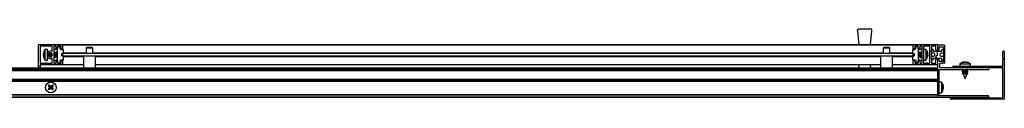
# Model space of a CAD drawing. Header units: millimetres. Extents: x 3738.2 to 3739.6, y 3097.88 to 3097.93.
# Tile 2 of 2: x 3738.865 to 3739.5988, y 3097.8765 to 3097.9291. Entities that reach past the tile are written whole.
import ezdxf

# ---------------------------------------------------------------- set-up
doc = ezdxf.new("R2010")
doc.units = ezdxf.units.MM
doc.layers.add('SANINDUSA', color=3, linetype='Continuous')

msp = doc.modelspace()

# ---------------------------------------------------------------- linework, layer by layer
at = {"layer": 'SANINDUSA'}
for p, q in [((3739.49099, 3097.92912), (3739.49868, 3097.92912)), ((3739.4895, 3097.92747), (3739.48949, 3097.92762)), ((3739.4895, 3097.92747), (3739.49053, 3097.91722)), ((3739.49914, 3097.91722), (3739.50017, 3097.92747)), ((3738.87903, 3097.90122), (3738.87903, 3097.91692)), ((3738.87933, 3097.91722), (3738.89673, 3097.91722)), ((3738.88023, 3097.91592), (3738.88023, 3097.90352)), ((3738.88923, 3097.91602), (3738.88033, 3097.91602)), ((3738.88572, 3097.91372), (3738.884, 3097.91372)), ((3738.884, 3097.90572), (3738.884, 3097.91372)), ((3738.88572, 3097.90572), (3738.88572, 3097.91372)), ((3738.88933, 3097.91258), (3738.88933, 3097.91592)), ((3738.89053, 3097.91592), (3738.89053, 3097.90352)), ((3738.89203, 3097.91602), (3738.89063, 3097.91602)), ((3738.89333, 3097.91372), (3738.89073, 3097.91372)), ((3738.89213, 3097.91432), (3738.89213, 3097.91592)), ((3738.89333, 3097.91592), (3738.89333, 3097.91432)), ((3738.89333, 3097.91572), (3738.89474, 3097.9157)), ((3738.89333, 3097.90422), (3738.89333, 3097.91522)), ((3738.89573, 3097.91602), (3738.89343, 3097.91602)), ((3738.89523, 3097.91421), (3738.89523, 3097.9152)), ((3738.89573, 3097.91371), (3738.89724, 3097.91369)), ((3738.89583, 3097.91432), (3738.89583, 3097.91592)), ((3738.89703, 3097.91722), (3739.53103, 3097.91722)), ((3738.89703, 3097.91722), (3738.89703, 3097.91692)), ((3739.53103, 3097.91692), (3738.89703, 3097.91692)), ((3738.89703, 3097.91692), (3738.89703, 3097.91432)), ((3738.89703, 3097.91369), (3738.89703, 3097.91432)), ((3738.89773, 3097.91123), (3738.89773, 3097.91319)), ((3738.91503, 3097.91512), (3738.91453, 3097.91462)), ((3738.91453, 3097.91462), (3738.91453, 3097.91072)), ((3738.91953, 3097.91462), (3738.91453, 3097.91462)), ((3738.91903, 3097.91512), (3738.91503, 3097.91512)), ((3738.91953, 3097.91462), (3738.91903, 3097.91512)), ((3738.91953, 3097.91072), (3738.91953, 3097.91462)), ((3739.50903, 3097.91512), (3739.50853, 3097.91462)), ((3739.50853, 3097.91462), (3739.50853, 3097.91072)), ((3739.51353, 3097.91462), (3739.50853, 3097.91462)), ((3739.51303, 3097.91512), (3739.50903, 3097.91512)), ((3739.51353, 3097.91462), (3739.51303, 3097.91512)), ((3739.51353, 3097.91072), (3739.51353, 3097.91462)), ((3739.53033, 3097.91319), (3739.53033, 3097.91123)), ((3739.53083, 3097.91369), (3739.53234, 3097.91371)), ((3739.53103, 3097.91692), (3739.53103, 3097.91722)), ((3739.53103, 3097.91432), (3739.53103, 3097.91692)), ((3739.53103, 3097.91369), (3739.53103, 3097.91432)), ((3739.53133, 3097.91722), (3739.54873, 3097.91722)), ((3739.53223, 3097.91592), (3739.53223, 3097.91432)), ((3739.53463, 3097.91602), (3739.53233, 3097.91602)), ((3739.53283, 3097.91421), (3739.53283, 3097.9152)), ((3739.53473, 3097.91572), (3739.53333, 3097.9157)), ((3739.53473, 3097.91432), (3739.53473, 3097.91592)), ((3739.53473, 3097.91522), (3739.53473, 3097.90422)), ((3739.53733, 3097.91372), (3739.53473, 3097.91372)), ((3739.53593, 3097.91592), (3739.53593, 3097.91432)), ((3739.53743, 3097.91602), (3739.53603, 3097.91602)), ((3739.53753, 3097.90352), (3739.53753, 3097.91592)), ((3739.53873, 3097.91592), (3739.53873, 3097.90352)), ((3739.54046, 3097.91372), (3739.53873, 3097.91372)), ((3739.54333, 3097.91602), (3739.53883, 3097.91602)), ((3739.54046, 3097.91372), (3739.54046, 3097.90572)), ((3739.5407, 3097.91334), (3739.54046, 3097.91366)), ((3739.54343, 3097.90352), (3739.54343, 3097.91592)), ((3739.54463, 3097.91592), (3739.54463, 3097.91027)), ((3739.54463, 3097.91122), (3739.54463, 3097.91332)), ((3739.54773, 3097.91602), (3739.54473, 3097.91602)), ((3739.54503, 3097.91372), (3739.54543, 3097.91372)), ((3739.54583, 3097.91332), (3739.54583, 3097.91262)), ((3739.54783, 3097.91332), (3739.54783, 3097.91592)), ((3739.54903, 3097.91692), (3739.54903, 3097.91632)), ((3739.54903, 3097.91632), (3739.54903, 3097.91282)), ((3739.55413, 3097.91682), (3739.54953, 3097.91682)), ((3739.55023, 3097.91562), (3739.55343, 3097.91562)), ((3739.55023, 3097.91282), (3739.55023, 3097.91562)), ((3739.55223, 3097.91262), (3739.55223, 3097.91332)), ((3739.55263, 3097.91372), (3739.55303, 3097.91372)), ((3739.55343, 3097.91562), (3739.55343, 3097.90462)), ((3739.55343, 3097.91332), (3739.55343, 3097.91122)), ((3739.55463, 3097.90392), (3739.55463, 3097.91632)), ((3738.883, 3097.91191), (3738.88267, 3097.91038)), ((3738.88267, 3097.91038), (3738.883, 3097.91072)), ((3738.88267, 3097.91011), (3738.88274, 3097.91045)), ((3738.883, 3097.91031), (3738.88267, 3097.91038)), ((3738.883, 3097.90966), (3738.88267, 3097.91011)), ((3738.88267, 3097.91011), (3738.883, 3097.91007)), ((3738.883, 3097.90978), (3738.88267, 3097.90933)), ((3738.88267, 3097.90933), (3738.883, 3097.90777)), ((3738.883, 3097.90757), (3738.88267, 3097.90915)), ((3738.883, 3097.90753), (3738.88267, 3097.90906)), ((3738.883, 3097.91187), (3738.88279, 3097.91084)), ((3738.88279, 3097.90863), (3738.883, 3097.90761)), ((3738.883, 3097.91072), (3738.883, 3097.90978)), ((3738.883, 3097.90978), (3738.883, 3097.90966)), ((3738.883, 3097.90777), (3738.883, 3097.90753)), ((3738.88573, 3097.91136), (3738.88572, 3097.91138)), ((3738.88572, 3097.90806), (3738.88573, 3097.90808)), ((3738.88592, 3097.91087), (3738.88592, 3097.90857)), ((3738.88794, 3097.91118), (3738.88727, 3097.91118)), ((3738.8873, 3097.91118), (3738.88728, 3097.91122)), ((3738.88738, 3097.90827), (3738.88732, 3097.90831)), ((3738.88737, 3097.90819), (3738.88741, 3097.90826)), ((3738.88738, 3097.90826), (3738.88805, 3097.90826)), ((3738.8875, 3097.90816), (3738.88753, 3097.90826)), ((3738.88786, 3097.91132), (3738.88782, 3097.91118)), ((3738.888, 3097.91131), (3738.88791, 3097.91112)), ((3738.88802, 3097.90831), (3738.88811, 3097.90814)), ((3738.88933, 3097.90352), (3738.88933, 3097.90686)), ((3738.89074, 3097.91118), (3738.89053, 3097.91118)), ((3738.89053, 3097.90826), (3738.89085, 3097.90826)), ((3738.89099, 3097.91172), (3738.89071, 3097.91112)), ((3738.89082, 3097.90831), (3738.89116, 3097.90771)), ((3738.8915, 3097.91118), (3738.89119, 3097.91173)), ((3738.89136, 3097.90772), (3738.89161, 3097.90826)), ((3738.89214, 3097.91118), (3738.89147, 3097.91118)), ((3738.89158, 3097.90827), (3738.89152, 3097.90831)), ((3738.89158, 3097.90826), (3738.89225, 3097.90826)), ((3738.89239, 3097.91172), (3738.89211, 3097.91112)), ((3738.89222, 3097.90831), (3738.89256, 3097.90771)), ((3738.8929, 3097.91118), (3738.89259, 3097.91173)), ((3738.89276, 3097.90772), (3738.89301, 3097.90826)), ((3738.89333, 3097.91118), (3738.89287, 3097.91118)), ((3738.89298, 3097.90827), (3738.89292, 3097.90831)), ((3738.89298, 3097.90826), (3738.89333, 3097.90826)), ((3738.89724, 3097.90576), (3738.89573, 3097.90573)), ((3738.89643, 3097.91023), (3738.89643, 3097.90921)), ((3738.89724, 3097.91073), (3738.89693, 3097.91073)), ((3738.89693, 3097.90871), (3738.89724, 3097.90871)), ((3738.89703, 3097.91072), (3738.89703, 3097.91073)), ((3739.53103, 3097.91072), (3738.89703, 3097.91072)), ((3738.89703, 3097.91072), (3738.89703, 3097.90872)), ((3739.53103, 3097.90872), (3738.89703, 3097.90872)), ((3738.89703, 3097.90871), (3738.89703, 3097.90872)), ((3738.89703, 3097.90512), (3738.89703, 3097.90575)), ((3738.89773, 3097.91122), (3738.91453, 3097.91122)), ((3738.91258, 3097.90822), (3738.89773, 3097.90822)), ((3738.89773, 3097.90626), (3738.89773, 3097.90821)), ((3738.91258, 3097.90872), (3738.91258, 3097.89982)), ((3738.91953, 3097.91122), (3739.50853, 3097.91122)), ((3738.92148, 3097.89982), (3738.92148, 3097.90872)), ((3739.50658, 3097.90822), (3738.92148, 3097.90822)), ((3739.50658, 3097.90872), (3739.50658, 3097.89982)), ((3739.51353, 3097.91122), (3739.53033, 3097.91122)), ((3739.51548, 3097.89982), (3739.51548, 3097.90872)), ((3739.53033, 3097.90822), (3739.51548, 3097.90822)), ((3739.53033, 3097.90821), (3739.53033, 3097.90626)), ((3739.53114, 3097.91073), (3739.53083, 3097.91073)), ((3739.53083, 3097.90871), (3739.53114, 3097.90871)), ((3739.53234, 3097.90573), (3739.53083, 3097.90576)), ((3739.53103, 3097.91073), (3739.53103, 3097.91072)), ((3739.53103, 3097.90872), (3739.53103, 3097.91072)), ((3739.53103, 3097.90871), (3739.53103, 3097.90872)), ((3739.53103, 3097.90512), (3739.53103, 3097.90575)), ((3739.53163, 3097.90921), (3739.53163, 3097.91023)), ((3739.53498, 3097.91118), (3739.53473, 3097.91158)), ((3739.53491, 3097.90771), (3739.53517, 3097.90831)), ((3739.53562, 3097.91118), (3739.53494, 3097.91118)), ((3739.53512, 3097.90826), (3739.53579, 3097.90826)), ((3739.53586, 3097.91173), (3739.5356, 3097.91113)), ((3739.53573, 3097.90837), (3739.53577, 3097.90829)), ((3739.53577, 3097.90829), (3739.53613, 3097.9077)), ((3739.53638, 3097.91118), (3739.53604, 3097.91174)), ((3739.53631, 3097.90771), (3739.53657, 3097.90831)), ((3739.53702, 3097.91118), (3739.53634, 3097.91118)), ((3739.53652, 3097.90826), (3739.53719, 3097.90826)), ((3739.53726, 3097.91173), (3739.537, 3097.91113)), ((3739.53713, 3097.90837), (3739.53717, 3097.90829)), ((3739.53717, 3097.90829), (3739.53753, 3097.9077)), ((3739.53753, 3097.91158), (3739.53744, 3097.91174)), ((3739.54145, 3097.91187), (3739.54145, 3097.91179)), ((3739.54145, 3097.91101), (3739.54179, 3097.91043)), ((3739.54145, 3097.91012), (3739.54145, 3097.91101)), ((3739.54179, 3097.91043), (3739.54145, 3097.91036)), ((3739.54179, 3097.90944), (3739.54145, 3097.91012)), ((3739.54145, 3097.90795), (3739.54179, 3097.90944)), ((3739.54179, 3097.90901), (3739.54145, 3097.90757)), ((3739.54145, 3097.90757), (3739.54145, 3097.90795)), ((3739.54153, 3097.90998), (3739.54179, 3097.91)), ((3739.54154, 3097.90902), (3739.54179, 3097.9098)), ((3739.54166, 3097.91104), (3739.54162, 3097.91123)), ((3739.54179, 3097.90964), (3739.54162, 3097.909)), ((3739.54179, 3097.91043), (3739.54165, 3097.91104)), ((3739.54169, 3097.91046), (3739.54179, 3097.91)), ((3739.54179, 3097.91), (3739.5417, 3097.90982)), ((3739.54462, 3097.91022), (3739.54439, 3097.90989)), ((3739.54439, 3097.90955), (3739.54462, 3097.90922)), ((3739.54463, 3097.90917), (3739.54463, 3097.90352)), ((3739.54463, 3097.90612), (3739.54463, 3097.90822)), ((3739.54613, 3097.91082), (3739.54503, 3097.91082)), ((3739.54503, 3097.90862), (3739.54613, 3097.90862)), ((3739.54583, 3097.90682), (3739.54583, 3097.90612)), ((3739.54598, 3097.91247), (3739.54915, 3097.91247)), ((3739.54853, 3097.90697), (3739.54598, 3097.90697)), ((3739.54783, 3097.90352), (3739.54783, 3097.90612)), ((3739.54803, 3097.90747), (3739.54803, 3097.9086)), ((3739.5482, 3097.90897), (3739.54897, 3097.90966)), ((3739.55208, 3097.90697), (3739.54853, 3097.90697)), ((3739.54903, 3097.90981), (3739.54903, 3097.91197)), ((3739.54903, 3097.90612), (3739.54903, 3097.90562)), ((3739.54953, 3097.91247), (3739.55208, 3097.91247)), ((3739.55303, 3097.91082), (3739.55193, 3097.91082)), ((3739.55193, 3097.90862), (3739.55303, 3097.90862)), ((3739.55223, 3097.90612), (3739.55223, 3097.90682)), ((3739.55343, 3097.90822), (3739.55343, 3097.90612)), ((3739.59763, 3097.90702), (3739.59763, 3097.91187)), ((3739.59763, 3097.90127), (3739.59763, 3097.90602)), ((3739.59786, 3097.90671), (3739.59766, 3097.90696)), ((3739.59766, 3097.90608), (3739.59786, 3097.90633)), ((3739.59883, 3097.91187), (3739.59883, 3097.87707)), ((3738.24503, 3097.89982), (3739.54903, 3097.89982)), ((3738.24503, 3097.89952), (3739.54903, 3097.89952)), ((3738.88023, 3097.90122), (3738.87903, 3097.90122)), ((3738.87903, 3097.89982), (3738.87903, 3097.90122)), ((3738.88023, 3097.90212), (3738.88023, 3097.90122)), ((3738.88023, 3097.90122), (3738.88023, 3097.89982)), ((3738.88033, 3097.90342), (3738.88448, 3097.90342)), ((3738.89673, 3097.90222), (3738.88033, 3097.90222)), ((3738.884, 3097.90572), (3738.88572, 3097.90572)), ((3738.88508, 3097.90342), (3738.88923, 3097.90342)), ((3738.89063, 3097.90342), (3738.89203, 3097.90342)), ((3738.89073, 3097.90572), (3738.89333, 3097.90572)), ((3738.89213, 3097.90352), (3738.89213, 3097.90512)), ((3738.89333, 3097.90512), (3738.89333, 3097.90352)), ((3738.89333, 3097.90372), (3738.89474, 3097.90374)), ((3738.89343, 3097.90342), (3738.89573, 3097.90342)), ((3738.89523, 3097.90523), (3738.89523, 3097.90424)), ((3738.89583, 3097.90352), (3738.89583, 3097.90512)), ((3738.89703, 3097.90512), (3738.89703, 3097.90252)), ((3738.89703, 3097.90252), (3738.89703, 3097.90222)), ((3738.89703, 3097.90252), (3738.91258, 3097.90252)), ((3738.91258, 3097.90222), (3738.89703, 3097.90222)), ((3738.92148, 3097.90252), (3739.50658, 3097.90252)), ((3739.50658, 3097.90222), (3738.92148, 3097.90222)), ((3739.49053, 3097.90222), (3739.49029, 3097.89982)), ((3739.49938, 3097.89982), (3739.49914, 3097.90222)), ((3739.51548, 3097.90252), (3739.53103, 3097.90252)), ((3739.53103, 3097.90222), (3739.51548, 3097.90222)), ((3739.53103, 3097.90252), (3739.53103, 3097.90512)), ((3739.53103, 3097.90222), (3739.53103, 3097.90252)), ((3739.54873, 3097.90222), (3739.53133, 3097.90222)), ((3739.53223, 3097.90512), (3739.53223, 3097.90352)), ((3739.53233, 3097.90342), (3739.53463, 3097.90342)), ((3739.53283, 3097.90523), (3739.53283, 3097.90424)), ((3739.53473, 3097.90372), (3739.53333, 3097.90374)), ((3739.53473, 3097.90572), (3739.53733, 3097.90572)), ((3739.53473, 3097.90352), (3739.53473, 3097.90512)), ((3739.53593, 3097.90512), (3739.53593, 3097.90352)), ((3739.53603, 3097.90342), (3739.53743, 3097.90342)), ((3739.53873, 3097.90572), (3739.54046, 3097.90572)), ((3739.53883, 3097.90342), (3739.54078, 3097.90342)), ((3739.54138, 3097.90342), (3739.54333, 3097.90342)), ((3739.54473, 3097.90342), (3739.54773, 3097.90342)), ((3739.54543, 3097.90572), (3739.54503, 3097.90572)), ((3739.54903, 3097.90562), (3739.54903, 3097.87832)), ((3739.54903, 3097.89812), (3739.54903, 3097.89952)), ((3739.55023, 3097.90562), (3739.55023, 3097.90462)), ((3739.55343, 3097.90462), (3739.55023, 3097.90462)), ((3739.55023, 3097.89862), (3739.58693, 3097.89862)), ((3739.55023, 3097.87902), (3739.55023, 3097.89862)), ((3739.55053, 3097.90242), (3739.55053, 3097.90082)), ((3739.55253, 3097.90342), (3739.55153, 3097.90342)), ((3739.58693, 3097.89982), (3739.55153, 3097.89982)), ((3739.55303, 3097.90572), (3739.55263, 3097.90572)), ((3739.55413, 3097.90342), (3739.55313, 3097.90342)), ((3739.56093, 3097.90117), (3739.59753, 3097.90117)), ((3739.59753, 3097.89997), (3739.56093, 3097.89997)), ((3739.56558, 3097.90289), (3739.56558, 3097.90117)), ((3739.56558, 3097.90289), (3739.57235, 3097.90289)), ((3739.56744, 3097.90389), (3739.56773, 3097.90396)), ((3739.56756, 3097.89857), (3739.56812, 3097.89823)), ((3739.56757, 3097.89997), (3739.56782, 3097.89982)), ((3739.56768, 3097.89862), (3739.56812, 3097.89831)), ((3739.56771, 3097.90389), (3739.56882, 3097.90422)), ((3739.56838, 3097.90389), (3739.56771, 3097.90389)), ((3739.56775, 3097.89997), (3739.56796, 3097.89982)), ((3739.56957, 3097.90422), (3739.56838, 3097.90389)), ((3739.56887, 3097.90403), (3739.56882, 3097.90422)), ((3739.56932, 3097.90422), (3739.56889, 3097.90413)), ((3739.57071, 3097.90389), (3739.56957, 3097.90422)), ((3739.5696, 3097.90422), (3739.57026, 3097.90404)), ((3739.56985, 3097.90422), (3739.57028, 3097.90413)), ((3739.57035, 3097.90422), (3739.5703, 3097.90401)), ((3739.57035, 3097.90422), (3739.57141, 3097.90389)), ((3739.57141, 3097.90389), (3739.57071, 3097.90389)), ((3739.57163, 3097.89832), (3739.5712, 3097.89862)), ((3739.57149, 3097.89982), (3739.57128, 3097.89997)), ((3739.5716, 3097.89847), (3739.57135, 3097.89862)), ((3739.5716, 3097.89987), (3739.57143, 3097.89997)), ((3739.57166, 3097.89982), (3739.5716, 3097.89987)), ((3739.57235, 3097.90289), (3739.57358, 3097.90289)), ((3739.57358, 3097.90117), (3739.57358, 3097.90289)), ((3739.59763, 3097.88912), (3739.59763, 3097.89987)), ((3739.54903, 3097.89812), (3738.24503, 3097.89812)), ((3739.54903, 3097.89782), (3738.24503, 3097.89782)), ((3739.54903, 3097.89772), (3738.24503, 3097.89772)), ((3738.24503, 3097.89142), (3739.54903, 3097.89142)), ((3738.24503, 3097.89132), (3739.54903, 3097.89132)), ((3739.56754, 3097.89732), (3739.56812, 3097.89691)), ((3739.56754, 3097.89592), (3739.56812, 3097.89551)), ((3739.56815, 3097.89765), (3739.56755, 3097.89742)), ((3739.56815, 3097.89625), (3739.56755, 3097.89602)), ((3739.56756, 3097.89717), (3739.56812, 3097.89683)), ((3739.56756, 3097.89577), (3739.56812, 3097.89543)), ((3739.56812, 3097.89834), (3739.56812, 3097.89764)), ((3739.56812, 3097.89694), (3739.56812, 3097.89624)), ((3739.56812, 3097.89554), (3739.56812, 3097.89537)), ((3739.56812, 3097.89537), (3739.56958, 3097.89167)), ((3739.57057, 3097.89537), (3739.56812, 3097.89537)), ((3739.56958, 3097.89167), (3739.57097, 3097.89518)), ((3739.57093, 3097.89516), (3739.57162, 3097.89542)), ((3739.57094, 3097.89521), (3739.57159, 3097.89549)), ((3739.57097, 3097.89518), (3739.57099, 3097.89523)), ((3739.57102, 3097.89799), (3739.57162, 3097.89822)), ((3739.57102, 3097.89659), (3739.57162, 3097.89682)), ((3739.57104, 3097.89733), (3739.57104, 3097.89802)), ((3739.5716, 3097.89707), (3739.57104, 3097.89741)), ((3739.57104, 3097.89593), (3739.57104, 3097.89662)), ((3739.5716, 3097.89567), (3739.57104, 3097.89601)), ((3739.57163, 3097.89692), (3739.57105, 3097.89733)), ((3739.57163, 3097.89552), (3739.57105, 3097.89593)), ((3738.24503, 3097.89102), (3739.54903, 3097.89102)), ((3739.54903, 3097.89012), (3738.24503, 3097.89012)), ((3739.54903, 3097.88982), (3738.24503, 3097.88982)), ((3739.54903, 3097.88972), (3738.24503, 3097.88972)), ((3738.88436, 3097.88632), (3738.88436, 3097.88632)), ((3738.88436, 3097.88632), (3738.88437, 3097.88632)), ((3738.88436, 3097.88432), (3738.88436, 3097.88432)), ((3738.88437, 3097.88432), (3738.88436, 3097.88432)), ((3738.88484, 3097.8873), (3738.88476, 3097.8873)), ((3738.88637, 3097.88418), (3738.88747, 3097.88533)), ((3738.88637, 3097.88418), (3738.88676, 3097.88418)), ((3738.88704, 3097.88349), (3738.88637, 3097.88418)), ((3738.8864, 3097.88652), (3738.8871, 3097.88719)), ((3738.88747, 3097.88533), (3738.8864, 3097.88652)), ((3738.8864, 3097.88652), (3738.88679, 3097.88651)), ((3738.88676, 3097.88418), (3738.88794, 3097.88532)), ((3738.88676, 3097.88418), (3738.88704, 3097.88388)), ((3738.88709, 3097.8868), (3738.88679, 3097.88651)), ((3738.88679, 3097.88651), (3738.88794, 3097.88532)), ((3738.88823, 3097.88503), (3738.88704, 3097.88388)), ((3738.88822, 3097.88455), (3738.88704, 3097.88349)), ((3738.88704, 3097.88388), (3738.88704, 3097.88349)), ((3738.88709, 3097.8868), (3738.8871, 3097.88719)), ((3738.88824, 3097.88561), (3738.88709, 3097.8868)), ((3738.8871, 3097.88719), (3738.88825, 3097.88609)), ((3738.88747, 3097.88533), (3738.88794, 3097.88532)), ((3738.88823, 3097.88503), (3738.88822, 3097.88455)), ((3738.88937, 3097.88345), (3738.88822, 3097.88455)), ((3738.88823, 3097.88503), (3738.88938, 3097.88384)), ((3738.88824, 3097.88561), (3738.88942, 3097.88676)), ((3738.88824, 3097.88561), (3738.88825, 3097.88609)), ((3738.88825, 3097.88609), (3738.88943, 3097.88715)), ((3738.88853, 3097.88532), (3738.88971, 3097.88646)), ((3738.88967, 3097.88413), (3738.88853, 3097.88532)), ((3738.88853, 3097.88532), (3738.889, 3097.88531)), ((3738.8901, 3097.88646), (3738.889, 3097.88531)), ((3738.889, 3097.88531), (3738.89006, 3097.88412)), ((3738.89006, 3097.88412), (3738.88937, 3097.88345)), ((3738.88938, 3097.88384), (3738.88937, 3097.88345)), ((3738.88938, 3097.88384), (3738.88967, 3097.88413)), ((3738.88942, 3097.88676), (3738.88943, 3097.88715)), ((3738.88971, 3097.88646), (3738.88942, 3097.88676)), ((3738.88943, 3097.88715), (3738.8901, 3097.88646)), ((3738.89006, 3097.88412), (3738.88967, 3097.88413)), ((3738.8901, 3097.88646), (3738.88971, 3097.88646)), ((3738.89163, 3097.8873), (3738.89171, 3097.8873)), ((3738.8921, 3097.88632), (3738.89211, 3097.88632)), ((3738.89211, 3097.88432), (3738.8921, 3097.88432)), ((3738.89211, 3097.88632), (3738.89211, 3097.88632)), ((3738.89211, 3097.88432), (3738.89211, 3097.88432)), ((3739.54903, 3097.89012), (3739.54903, 3097.89102)), ((3739.55196, 3097.88932), (3739.55023, 3097.88932)), ((3739.55196, 3097.88932), (3739.55196, 3097.88132)), ((3739.55218, 3097.88895), (3739.55197, 3097.88927)), ((3739.55291, 3097.88302), (3739.55321, 3097.88414)), ((3739.55295, 3097.8875), (3739.55329, 3097.88595)), ((3739.55295, 3097.88734), (3739.55295, 3097.8875)), ((3739.55329, 3097.88576), (3739.55295, 3097.88734)), ((3739.55295, 3097.88701), (3739.55295, 3097.88719)), ((3739.55329, 3097.88556), (3739.55295, 3097.88701)), ((3739.55295, 3097.88543), (3739.55329, 3097.88576)), ((3739.55295, 3097.88549), (3739.55295, 3097.88521)), ((3739.55295, 3097.88448), (3739.55295, 3097.88543)), ((3739.55295, 3097.88521), (3739.55329, 3097.88488)), ((3739.55329, 3097.88488), (3739.55295, 3097.88493)), ((3739.55295, 3097.88476), (3739.55329, 3097.88469)), ((3739.55329, 3097.88469), (3739.55295, 3097.88448)), ((3739.55295, 3097.88314), (3739.55329, 3097.88469)), ((3739.55308, 3097.88508), (3739.55329, 3097.88556)), ((3739.55329, 3097.88512), (3739.55314, 3097.88551)), ((3739.55316, 3097.88537), (3739.55329, 3097.88508)), ((3739.55317, 3097.88603), (3739.55329, 3097.88552)), ((3739.55318, 3097.88649), (3739.55329, 3097.88605)), ((3739.55318, 3097.88415), (3739.55329, 3097.88459)), ((3739.55329, 3097.88606), (3739.55321, 3097.88637)), ((3739.55329, 3097.88573), (3739.55322, 3097.88605)), ((3739.55329, 3097.88488), (3739.55323, 3097.88459)), ((3739.59763, 3097.87777), (3739.59763, 3097.88852)), ((3738.24503, 3097.87992), (3739.54903, 3097.87992)), ((3739.54903, 3097.87982), (3738.24503, 3097.87982)), ((3739.54903, 3097.87952), (3738.24503, 3097.87952)), ((3739.54903, 3097.87812), (3738.24503, 3097.87812)), ((3739.54903, 3097.87782), (3738.24503, 3097.87782)), ((3738.88484, 3097.88334), (3738.88476, 3097.88334)), ((3738.89171, 3097.88334), (3738.89163, 3097.88334)), ((3739.54903, 3097.87952), (3739.54903, 3097.87812)), ((3739.54903, 3097.87782), (3739.54903, 3097.87812)), ((3739.58693, 3097.87782), (3739.54953, 3097.87782)), ((3739.55023, 3097.88132), (3739.55196, 3097.88132)), ((3739.58693, 3097.87902), (3739.55023, 3097.87902)), ((3739.55197, 3097.88139), (3739.55212, 3097.88158)), ((3739.55883, 3097.87677), (3739.55883, 3097.87707)), ((3739.59823, 3097.87647), (3739.55913, 3097.87647)), ((3739.55943, 3097.87767), (3739.59753, 3097.87767))]:
    msp.add_line(p, q, dxfattribs=at)
at = {"layer": 'SANINDUSA', "flags": 128}
for points in [[(3738.89136, 3097.90772), (3738.89131, 3097.90764), (3738.89117, 3097.90769), (3738.89104, 3097.90804), (3738.89093, 3097.90865), (3738.89086, 3097.90942), (3738.89083, 3097.91023), (3738.89086, 3097.91097), (3738.89093, 3097.91152), (3738.89104, 3097.9118), (3738.89117, 3097.91175), (3738.89119, 3097.91173)], [(3738.89276, 3097.90772), (3738.89271, 3097.90764), (3738.89257, 3097.90769), (3738.89244, 3097.90804), (3738.89233, 3097.90865), (3738.89226, 3097.90942), (3738.89223, 3097.91023), (3738.89226, 3097.91097), (3738.89233, 3097.91152), (3738.89244, 3097.9118), (3738.89257, 3097.91175), (3738.89259, 3097.91173)], [(3738.89649, 3097.90897), (3738.89646, 3097.90942), (3738.89643, 3097.90988)], [(3739.53154, 3097.91054), (3739.53157, 3097.90974), (3739.53162, 3097.90914)], [(3739.53473, 3097.9077), (3739.53482, 3097.90762), (3739.53491, 3097.90771)], [(3739.53503, 3097.90839), (3739.53494, 3097.90871), (3739.53486, 3097.90919), (3739.53481, 3097.90975), (3739.53479, 3097.91032), (3739.53481, 3097.91079), (3739.53486, 3097.9111), (3739.53494, 3097.9112), (3739.53497, 3097.91118)], [(3739.53604, 3097.91174), (3739.53595, 3097.91182), (3739.53584, 3097.91166), (3739.53577, 3097.91122), (3739.53574, 3097.91054)], [(3739.53574, 3097.91054), (3739.53577, 3097.90974), (3739.53584, 3097.90894), (3739.53595, 3097.90825), (3739.53608, 3097.90779), (3739.53622, 3097.90762), (3739.53631, 3097.90771)], [(3739.53643, 3097.90839), (3739.53634, 3097.90871), (3739.53626, 3097.90919), (3739.53621, 3097.90975), (3739.53619, 3097.91032), (3739.53621, 3097.91079), (3739.53626, 3097.9111), (3739.53634, 3097.9112), (3739.53637, 3097.91118)], [(3739.53744, 3097.91174), (3739.53735, 3097.91182), (3739.53724, 3097.91166), (3739.53717, 3097.91122), (3739.53714, 3097.91054)], [(3739.56751, 3097.89862), (3739.56768, 3097.89852), (3739.56794, 3097.89844)], [(3739.56756, 3097.89997), (3739.56768, 3097.89992), (3739.56794, 3097.89984)], [(3739.56812, 3097.89831), (3739.56809, 3097.89834), (3739.56819, 3097.8984), (3739.5685, 3097.89841), (3739.56897, 3097.8984), (3739.56953, 3097.89834), (3739.5701, 3097.89826), (3739.57057, 3097.89817)], [(3739.57054, 3097.89862), (3739.57103, 3097.89852), (3739.5715, 3097.89839), (3739.57167, 3097.89828), (3739.57162, 3097.89822)], [(3739.5708, 3097.89997), (3739.57103, 3097.89992), (3739.57141, 3097.89982)], [(3739.57164, 3097.89832), (3739.57168, 3097.89839), (3739.5716, 3097.89847)], [(3739.56758, 3097.89735), (3739.56749, 3097.89725), (3739.56768, 3097.89712), (3739.56794, 3097.89704)], [(3739.56758, 3097.89595), (3739.56749, 3097.89585), (3739.56768, 3097.89572), (3739.56794, 3097.89564)], [(3739.56754, 3097.89732), (3739.5675, 3097.89736), (3739.56764, 3097.89744), (3739.56809, 3097.89747), (3739.56876, 3097.89744), (3739.56955, 3097.89736), (3739.57035, 3097.89725), (3739.57103, 3097.89712), (3739.5715, 3097.89699), (3739.57167, 3097.89688), (3739.57162, 3097.89682)], [(3739.56754, 3097.89592), (3739.5675, 3097.89596), (3739.56764, 3097.89604), (3739.56809, 3097.89607), (3739.56876, 3097.89604), (3739.56955, 3097.89596), (3739.57035, 3097.89585), (3739.57103, 3097.89572), (3739.5715, 3097.89559), (3739.57167, 3097.89548), (3739.57162, 3097.89542)], [(3739.56812, 3097.89691), (3739.56809, 3097.89694), (3739.56819, 3097.897), (3739.5685, 3097.89701), (3739.56897, 3097.897), (3739.56953, 3097.89694), (3739.5701, 3097.89686), (3739.57057, 3097.89677)], [(3739.56812, 3097.89551), (3739.56809, 3097.89554), (3739.56819, 3097.8956), (3739.5685, 3097.89561), (3739.56897, 3097.8956), (3739.56953, 3097.89554), (3739.5701, 3097.89546), (3739.57057, 3097.89537)], [(3739.57105, 3097.89733), (3739.57095, 3097.89738), (3739.57061, 3097.89747)], [(3739.57105, 3097.89593), (3739.57095, 3097.89598), (3739.57061, 3097.89607)], [(3739.57104, 3097.8974), (3739.57106, 3097.89738), (3739.57104, 3097.89733)], [(3739.57104, 3097.896), (3739.57106, 3097.89598), (3739.57104, 3097.89593)], [(3739.57159, 3097.89689), (3739.57168, 3097.89699), (3739.5716, 3097.89707)], [(3739.57159, 3097.89549), (3739.57168, 3097.89559), (3739.5716, 3097.89567)]]:
    msp.add_lwpolyline(points, dxfattribs=at)
at = {"layer": 'SANINDUSA'}
msp.add_circle((3738.88823, 3097.88532), 0.004, dxfattribs=at)
for centre, radius, start, end in [((3739.49868, 3097.92762), 0.0015, 0, 90), ((3739.49868, 3097.92762), 0.0015, 354.25681, 0), ((3738.87933, 3097.91692), 0.0003, 90, 180), ((3738.88033, 3097.91592), 0.0001, 90, 180), ((3738.88923, 3097.91592), 0.0001, 0, 90), ((3738.89063, 3097.91592), 0.0001, 90, 180), ((3738.89073, 3097.91352), 0.0002, 90, 180), ((3738.89203, 3097.91592), 0.0001, 0, 90), ((3738.89273, 3097.91432), 0.0006, 180, 0), ((3738.89343, 3097.91592), 0.0001, 90, 180), ((3738.89473, 3097.9152), 0.0005, 0, 89), ((3738.89573, 3097.91592), 0.0001, 0, 90), ((3738.89643, 3097.91432), 0.0006, 180, 0), ((3738.89673, 3097.91692), 0.0003, 0, 90), ((3738.89723, 3097.91319), 0.0005, 0, 89), ((3739.53083, 3097.91319), 0.0005, 91, 180), ((3739.53133, 3097.91692), 0.0003, 90, 180), ((3739.53163, 3097.91432), 0.0006, 180, 0), ((3739.53233, 3097.91592), 0.0001, 90, 180), ((3739.53333, 3097.9152), 0.0005, 91, 180), ((3739.53463, 3097.91592), 0.0001, 0, 90), ((3739.53533, 3097.91432), 0.0006, 180, 0), ((3739.53603, 3097.91592), 0.0001, 90, 180), ((3739.53733, 3097.91352), 0.0002, 0, 90), ((3739.53743, 3097.91592), 0.0001, 0, 90), ((3739.53883, 3097.91592), 0.0001, 90, 180), ((3739.54333, 3097.91592), 0.0001, 0, 90), ((3739.54473, 3097.91592), 0.0001, 90, 180), ((3739.54503, 3097.91332), 0.0004, 90, 180), ((3739.54543, 3097.91332), 0.0004, 0, 90), ((3739.54773, 3097.91592), 0.0001, 0, 90), ((3739.54843, 3097.91332), 0.0006, 180, 0), ((3739.54873, 3097.91692), 0.0003, 0, 90), ((3739.54953, 3097.91632), 0.0005, 90, 180), ((3739.55263, 3097.91332), 0.0004, 90, 180), ((3739.55303, 3097.91332), 0.0004, 0, 90), ((3739.55413, 3097.91632), 0.0005, 0, 90), ((3738.88632, 3097.91132), 0.0006, 133.34176, 313.34176), ((3738.88632, 3097.90812), 0.0006, 46.65824, 226.65824), ((3738.88783, 3097.90972), 0.0028, 67.22603, 133.34176), ((3738.88783, 3097.90972), 0.0028, 226.65824, 292.77397), ((3738.89839, 3097.91019), 0.01176, 176.98664, 188.04054), ((3738.88783, 3097.90972), 0.0016, 226.65824, 133.34176), ((3738.8907, 3097.90978), 0.00368, 157.73897, 203.54279), ((3738.89825, 3097.91013), 0.01023, 173.41235, 191.04646), ((3738.89359, 3097.90992), 0.00514, 166.44534, 197.62145), ((3738.88903, 3097.91258), 0.0003, 247.22603, 0), ((3738.88903, 3097.90686), 0.0003, 0, 112.77397), ((3738.89073, 3097.90592), 0.0002, 180, 270), ((3738.8949, 3097.90978), 0.00368, 157.73415, 203.54522), ((3738.8963, 3097.90978), 0.00368, 157.73415, 203.54522), ((3738.90422, 3097.91003), 0.00734, 174.40524, 190.34474), ((3738.89723, 3097.91123), 0.0005, 271, 0), ((3738.89723, 3097.90821), 0.0005, 0, 89), ((3738.89723, 3097.90626), 0.0005, 271, 0), ((3739.53083, 3097.91123), 0.0005, 180, 269), ((3739.53083, 3097.90821), 0.0005, 91, 180), ((3739.53083, 3097.90626), 0.0005, 180, 269), ((3739.54411, 3097.91005), 0.00699, 175.98889, 199.65453), ((3739.53733, 3097.90592), 0.0002, 270, 0), ((3739.54463, 3097.90972), 0.0003, 145, 215), ((3739.54453, 3097.91027), 0.0001, 325, 0), ((3739.54453, 3097.90917), 0.0001, 0, 35), ((3739.54503, 3097.91122), 0.0004, 180, 270), ((3739.54503, 3097.90822), 0.0004, 90, 180), ((3739.54503, 3097.90612), 0.0004, 180, 270), ((3739.54543, 3097.90612), 0.0004, 270, 0), ((3739.54598, 3097.91262), 0.00015, 180, 270), ((3739.54598, 3097.90682), 0.00015, 90, 180), ((3739.54613, 3097.90972), 0.0011, 270, 90), ((3739.54843, 3097.90612), 0.0006, 0, 180), ((3739.54853, 3097.9086), 0.0005, 131.98721, 180), ((3739.54853, 3097.90747), 0.0005, 180, 270), ((3739.54883, 3097.90981), 0.0002, 311.98721, 0), ((3739.54963, 3097.91282), 0.0006, 180, 0), ((3739.54953, 3097.91197), 0.0005, 90, 180), ((3739.54963, 3097.90562), 0.0006, 0, 180), ((3739.55193, 3097.90972), 0.0011, 90, 270), ((3739.55208, 3097.91262), 0.00015, 270, 0), ((3739.55208, 3097.90682), 0.00015, 0, 90), ((3739.55263, 3097.90612), 0.0004, 180, 270), ((3739.55303, 3097.91122), 0.0004, 270, 0), ((3739.55303, 3097.90822), 0.0004, 0, 90), ((3739.55303, 3097.90612), 0.0004, 270, 0), ((3739.59823, 3097.91187), 0.0006, 0, 180), ((3739.59773, 3097.90702), 0.0001, 180, 220), ((3739.59773, 3097.90602), 0.0001, 140, 180), ((3739.59763, 3097.90652), 0.0003, 320, 40), ((3738.88033, 3097.90352), 0.0001, 180, 270), ((3738.88033, 3097.90212), 0.0001, 90, 180), ((3738.88478, 3097.9033), 0.000325, 22.61986, 157.38014), ((3738.88923, 3097.90352), 0.0001, 270, 0), ((3738.89063, 3097.90352), 0.0001, 180, 270), ((3738.89203, 3097.90352), 0.0001, 270, 0), ((3738.89273, 3097.90512), 0.0006, 0, 180), ((3738.89343, 3097.90352), 0.0001, 180, 270), ((3738.89473, 3097.90424), 0.0005, 271, 0), ((3738.89573, 3097.90352), 0.0001, 270, 0), ((3738.89643, 3097.90512), 0.0006, 0, 180), ((3738.89673, 3097.90252), 0.0003, 270, 0), ((3739.53163, 3097.90512), 0.0006, 0, 180), ((3739.53133, 3097.90252), 0.0003, 180, 270), ((3739.53233, 3097.90352), 0.0001, 180, 270), ((3739.53333, 3097.90424), 0.0005, 180, 269), ((3739.53463, 3097.90352), 0.0001, 270, 0), ((3739.53533, 3097.90512), 0.0006, 0, 180), ((3739.53603, 3097.90352), 0.0001, 180, 270), ((3739.53743, 3097.90352), 0.0001, 270, 0), ((3739.53883, 3097.90352), 0.0001, 180, 270), ((3739.54108, 3097.9033), 0.000325, 22.61986, 157.38014), ((3739.54333, 3097.90352), 0.0001, 270, 0), ((3739.54473, 3097.90352), 0.0001, 180, 270), ((3739.54773, 3097.90352), 0.0001, 270, 0), ((3739.54873, 3097.90252), 0.0003, 270, 0), ((3739.55153, 3097.90242), 0.001, 90, 180), ((3739.55153, 3097.90082), 0.001, 180, 270), ((3739.55283, 3097.90355), 0.000325, 202.61986, 337.38014), ((3739.55413, 3097.90392), 0.0005, 270, 0), ((3739.56093, 3097.90057), 0.0006, 90, 270), ((3739.58693, 3097.89922), 0.0006, 270, 90), ((3739.59753, 3097.90127), 0.0001, 270, 0), ((3739.59753, 3097.89987), 0.0001, 0, 90), ((3739.59751, 3097.88882), 0.000325, 292.61986, 67.38014), ((3739.54953, 3097.87832), 0.0005, 180, 270), ((3739.55943, 3097.87707), 0.0006, 90, 180), ((3739.55913, 3097.87677), 0.0003, 180, 270), ((3739.58693, 3097.87842), 0.0006, 270, 90), ((3739.59753, 3097.87777), 0.0001, 270, 0), ((3739.59823, 3097.87707), 0.0006, 270, 0)]:
    msp.add_arc(centre, radius, start, end, dxfattribs=at)
for centre, major_axis, ratio, start_param, end_param in [((3738.88733, 3097.90972), (-0.00006, 0.00146), 0.161157, 6.276334, 9.147012), ((3738.88873, 3097.90972), (-0.00006, 0.00146), 0.161157, 0.276028, 2.742085), ((3738.89153, 3097.90972), (-0.00006, 0.00146), 0.161157, 6.276334, 9.147012), ((3738.89293, 3097.90972), (-0.00006, 0.00146), 0.161157, 6.276334, 9.147012), ((3739.53504, 3097.90972), (-0.0001, 0.00146), 0.152257, 6.272861, 8.985935), ((3739.53644, 3097.90972), (-0.0001, 0.00146), 0.152257, 6.272861, 8.985935), ((3739.56958, 3097.89817), (0.00146, -0.00018), 0.11344, 0.842091, 3.155446), ((3739.56958, 3097.89677), (0.00146, -0.00018), 0.11344, 0.842091, 3.155446), ((3739.56958, 3097.89537), (0.00146, -0.00018), 0.11344, 0.842091, 3.155446)]:
    msp.add_ellipse(centre, major_axis=major_axis, ratio=ratio, start_param=start_param, end_param=end_param, dxfattribs=at)
for points, knots in [([(3739.48949, 3097.92762), (3739.48951, 3097.92782), (3739.48956, 3097.92821), (3739.48991, 3097.92871), (3739.4904, 3097.92905), (3739.4908, 3097.9291), (3739.49099, 3097.92912)], [0, 0, 0, 0, 0.250001, 0.499982, 0.750015, 1, 1, 1, 1]), ([(3738.88401, 3097.9137), (3738.88397, 3097.91366), (3738.8836, 3097.91327), (3738.88323, 3097.91258), (3738.88303, 3097.9119), (3738.88297, 3097.91168)], [0, 0, 0, 0, 0.081405, 0.696773, 1, 1, 1, 1]), ([(3738.89538, 3097.91386), (3738.89534, 3097.91391), (3738.89525, 3097.91402), (3738.89524, 3097.91415), (3738.89523, 3097.91421)], [0, 0, 0, 0, 0.513225, 1, 1, 1, 1]), ([(3738.89573, 3097.91371), (3738.89569, 3097.91371), (3738.89563, 3097.91372), (3738.89554, 3097.91375), (3738.89545, 3097.9138), (3738.8954, 3097.91384), (3738.89538, 3097.91386)], [0, 0, 0, 0, 0.2500565, 0.4999966, 0.7500009, 1, 1, 1, 1]), ([(3739.53269, 3097.91386), (3739.53267, 3097.91384), (3739.53262, 3097.9138), (3739.53253, 3097.91375), (3739.53244, 3097.91372), (3739.53238, 3097.91371), (3739.53234, 3097.91371)], [0, 0, 0, 0, 0.250084, 0.499922, 0.749976, 1, 1, 1, 1]), ([(3739.53283, 3097.91421), (3739.53283, 3097.91415), (3739.53281, 3097.91402), (3739.53273, 3097.91391), (3739.53269, 3097.91386)], [0, 0, 0, 0, 0.486816, 1, 1, 1, 1]), ([(3739.54169, 3097.91105), (3739.54156, 3097.9115), (3739.5413, 3097.91242), (3739.54083, 3097.91332), (3739.54047, 3097.91369), (3739.54045, 3097.91371)], [0, 0, 0, 0, 0.474155, 0.968861, 1, 1, 1, 1]), ([(3738.88304, 3097.90753), (3738.88313, 3097.90728), (3738.88333, 3097.90664), (3738.88374, 3097.9061), (3738.88399, 3097.90577)], [0, 0, 0, 0, 0.391976, 1, 1, 1, 1]), ([(3738.88652, 3097.90868), (3738.88651, 3097.90873), (3738.88648, 3097.90888), (3738.88644, 3097.90926), (3738.88642, 3097.9097), (3738.88641, 3097.91011), (3738.88642, 3097.91047), (3738.88644, 3097.91065), (3738.88645, 3097.91074)], [0, 0, 0, 0, 0.095447, 0.308916, 0.520421, 0.664701, 0.841938, 1, 1, 1, 1]), ([(3738.88802, 3097.9083), (3738.888, 3097.90835), (3738.88795, 3097.90846), (3738.88789, 3097.90881), (3738.88784, 3097.90925), (3738.88782, 3097.9097), (3738.88781, 3097.91011), (3738.88782, 3097.9105), (3738.88785, 3097.91085), (3738.88789, 3097.91107), (3738.88791, 3097.9111), (3738.88792, 3097.91111)], [0, 0, 0, 0, 0.129419, 0.258786, 0.387313, 0.514656, 0.601524, 0.708235, 0.834067, 0.960437, 1, 1, 1, 1]), ([(3738.88927, 3097.90902), (3738.88926, 3097.9091), (3738.88924, 3097.90932), (3738.88922, 3097.9097), (3738.88921, 3097.91011), (3738.88922, 3097.91036), (3738.88922, 3097.91047), (3738.88922, 3097.91047)], [0, 0, 0, 0, 0.180974, 0.502622, 0.722038, 0.991572, 1, 1, 1, 1]), ([(3738.89082, 3097.9083), (3738.8908, 3097.90835), (3738.89075, 3097.90846), (3738.89069, 3097.90881), (3738.89064, 3097.90925), (3738.89062, 3097.9097), (3738.89061, 3097.91011), (3738.89062, 3097.9105), (3738.89065, 3097.91085), (3738.89069, 3097.91107), (3738.89071, 3097.9111), (3738.89072, 3097.91111)], [0, 0, 0, 0, 0.129417, 0.258786, 0.387312, 0.514655, 0.601523, 0.708234, 0.834066, 0.960437, 1, 1, 1, 1]), ([(3738.89222, 3097.9083), (3738.8922, 3097.90835), (3738.89215, 3097.90846), (3738.89209, 3097.90881), (3738.89204, 3097.90925), (3738.89202, 3097.9097), (3738.89201, 3097.91011), (3738.89202, 3097.9105), (3738.89205, 3097.91085), (3738.89209, 3097.91107), (3738.89211, 3097.9111), (3738.89212, 3097.91111)], [0, 0, 0, 0, 0.129417, 0.258786, 0.387311, 0.514654, 0.601523, 0.708234, 0.834066, 0.960437, 1, 1, 1, 1]), ([(3738.89538, 3097.90558), (3738.8954, 3097.9056), (3738.89545, 3097.90564), (3738.89554, 3097.90569), (3738.89563, 3097.90572), (3738.89569, 3097.90573), (3738.89573, 3097.90573)], [0, 0, 0, 0, 0.249999, 0.500003, 0.749943, 1, 1, 1, 1]), ([(3738.89643, 3097.91023), (3738.89644, 3097.91029), (3738.89645, 3097.91042), (3738.89654, 3097.91053), (3738.89658, 3097.91058)], [0, 0, 0, 0, 0.486783, 1, 1, 1, 1]), ([(3738.89658, 3097.90886), (3738.89654, 3097.90891), (3738.89645, 3097.90902), (3738.89644, 3097.90915), (3738.89643, 3097.90921)], [0, 0, 0, 0, 0.513213, 1, 1, 1, 1]), ([(3738.89658, 3097.91058), (3738.8966, 3097.9106), (3738.89665, 3097.91064), (3738.89674, 3097.91069), (3738.89683, 3097.91072), (3738.89689, 3097.91073), (3738.89693, 3097.91073)], [0, 0, 0, 0, 0.250003, 0.500006, 0.749945, 1, 1, 1, 1]), ([(3738.89693, 3097.90871), (3738.89689, 3097.90871), (3738.89683, 3097.90872), (3738.89674, 3097.90875), (3738.89665, 3097.9088), (3738.8966, 3097.90884), (3738.89658, 3097.90886)], [0, 0, 0, 0, 0.250055, 0.499993, 0.749998, 1, 1, 1, 1]), ([(3739.53114, 3097.91073), (3739.53118, 3097.91073), (3739.53124, 3097.91072), (3739.53133, 3097.91069), (3739.53142, 3097.91064), (3739.53147, 3097.9106), (3739.53149, 3097.91058)], [0, 0, 0, 0, 0.2500877, 0.4999126, 0.7500827, 1, 1, 1, 1]), ([(3739.53149, 3097.90886), (3739.53147, 3097.90884), (3739.53142, 3097.9088), (3739.53133, 3097.90875), (3739.53124, 3097.90872), (3739.53118, 3097.90871), (3739.53114, 3097.90871)], [0, 0, 0, 0, 0.2499167, 0.5000885, 0.7499129, 1, 1, 1, 1]), ([(3739.53149, 3097.91058), (3739.53153, 3097.91053), (3739.53161, 3097.91042), (3739.53163, 3097.91029), (3739.53163, 3097.91023)], [0, 0, 0, 0, 0.5132733, 1, 1, 1, 1]), ([(3739.53163, 3097.90921), (3739.53163, 3097.90915), (3739.53161, 3097.90902), (3739.53153, 3097.90891), (3739.53149, 3097.90886)], [0, 0, 0, 0, 0.486731, 1, 1, 1, 1]), ([(3739.53234, 3097.90573), (3739.53238, 3097.90573), (3739.53244, 3097.90572), (3739.53253, 3097.90569), (3739.53262, 3097.90564), (3739.53267, 3097.9056), (3739.53269, 3097.90558)], [0, 0, 0, 0, 0.250024, 0.500078, 0.749916, 1, 1, 1, 1]), ([(3739.53503, 3097.90839), (3739.53506, 3097.90833), (3739.53509, 3097.90825), (3739.53511, 3097.90827), (3739.53512, 3097.90828)], [0, 0, 0, 0, 0.795985, 1, 1, 1, 1]), ([(3739.5356, 3097.91113), (3739.5356, 3097.91113), (3739.53557, 3097.91112), (3739.53556, 3097.91094), (3739.53553, 3097.91065), (3739.53552, 3097.91028), (3739.53553, 3097.90988), (3739.53556, 3097.90941), (3739.53561, 3097.90895), (3739.53567, 3097.90858), (3739.53571, 3097.90844), (3739.53573, 3097.90837)], [0, 0, 0, 0, 0.00035, 0.136405, 0.271196, 0.363152, 0.476105, 0.609301, 0.743079, 0.877975, 1, 1, 1, 1]), ([(3739.53643, 3097.90839), (3739.53646, 3097.90833), (3739.53649, 3097.90825), (3739.53651, 3097.90827), (3739.53652, 3097.90828)], [0, 0, 0, 0, 0.795985, 1, 1, 1, 1]), ([(3739.537, 3097.91113), (3739.537, 3097.91113), (3739.53697, 3097.91112), (3739.53696, 3097.91094), (3739.53693, 3097.91065), (3739.53692, 3097.91028), (3739.53693, 3097.90988), (3739.53696, 3097.90941), (3739.53701, 3097.90895), (3739.53707, 3097.90858), (3739.53711, 3097.90844), (3739.53713, 3097.90837)], [0, 0, 0, 0, 0.00035, 0.136405, 0.271196, 0.363152, 0.476105, 0.609301, 0.743079, 0.877975, 1, 1, 1, 1]), ([(3739.54047, 3097.90575), (3739.54073, 3097.90611), (3739.54115, 3097.90669), (3739.54137, 3097.90738), (3739.54145, 3097.90764)], [0, 0, 0, 0, 0.610619, 1, 1, 1, 1]), ([(3739.54153, 3097.90784), (3739.54157, 3097.90795), (3739.54166, 3097.90814), (3739.54167, 3097.90834), (3739.54168, 3097.90843)], [0, 0, 0, 0, 0.59221, 1, 1, 1, 1]), ([(3739.54166, 3097.90835), (3739.5417, 3097.90849), (3739.54177, 3097.90871), (3739.54177, 3097.90893), (3739.54177, 3097.90901)], [0, 0, 0, 0, 0.6703547, 1, 1, 1, 1]), ([(3738.89523, 3097.90523), (3738.89524, 3097.90529), (3738.89525, 3097.90542), (3738.89534, 3097.90553), (3738.89538, 3097.90558)], [0, 0, 0, 0, 0.486772, 1, 1, 1, 1]), ([(3738.89523, 3097.90523), (3738.89524, 3097.90526), (3738.89524, 3097.90532), (3738.89526, 3097.90539), (3738.89527, 3097.90541)], [0, 0, 0, 0, 0.5093153, 1, 1, 1, 1]), ([(3739.53269, 3097.90558), (3739.53273, 3097.90553), (3739.53281, 3097.90542), (3739.53283, 3097.90529), (3739.53283, 3097.90523)], [0, 0, 0, 0, 0.513187, 1, 1, 1, 1]), ([(3739.5688, 3097.90421), (3739.56836, 3097.90413), (3739.56743, 3097.90397), (3739.56635, 3097.90348), (3739.5658, 3097.90302), (3739.56563, 3097.90289)], [0, 0, 0, 0, 0.3841808, 0.8137551, 1, 1, 1, 1]), ([(3739.57356, 3097.90287), (3739.57334, 3097.90305), (3739.57277, 3097.90349), (3739.57168, 3097.90398), (3739.57079, 3097.90414), (3739.57035, 3097.90422)], [0, 0, 0, 0, 0.238622, 0.616377, 1, 1, 1, 1]), ([(3739.56815, 3097.89765), (3739.56815, 3097.89765), (3739.56815, 3097.89766), (3739.56829, 3097.89767), (3739.56853, 3097.89768), (3739.56886, 3097.89767), (3739.5693, 3097.89764), (3739.5698, 3097.8976), (3739.57026, 3097.89754), (3739.5705, 3097.89749), (3739.57061, 3097.89747)], [0, 0, 0, 0, 0.000702, 0.156688, 0.263094, 0.393775, 0.547906, 0.702716, 0.858798, 1, 1, 1, 1]), ([(3739.56815, 3097.89625), (3739.56815, 3097.89625), (3739.56815, 3097.89626), (3739.56829, 3097.89627), (3739.56853, 3097.89628), (3739.56886, 3097.89627), (3739.5693, 3097.89624), (3739.5698, 3097.8962), (3739.57026, 3097.89614), (3739.5705, 3097.89609), (3739.57061, 3097.89607)], [0, 0, 0, 0, 0.000702, 0.156688, 0.263094, 0.393775, 0.547906, 0.702716, 0.858798, 1, 1, 1, 1]), ([(3739.57057, 3097.89817), (3739.57068, 3097.89815), (3739.5709, 3097.8981), (3739.57104, 3097.89805), (3739.57103, 3097.89803), (3739.57102, 3097.89802)], [0, 0, 0, 0, 0.412231, 0.824285, 1, 1, 1, 1]), ([(3739.57057, 3097.89677), (3739.57068, 3097.89675), (3739.5709, 3097.8967), (3739.57104, 3097.89665), (3739.57103, 3097.89663), (3739.57102, 3097.89662)], [0, 0, 0, 0, 0.412231, 0.824285, 1, 1, 1, 1]), ([(3739.57057, 3097.89537), (3739.57067, 3097.89534), (3739.57088, 3097.89528), (3739.57099, 3097.89522), (3739.57096, 3097.8952), (3739.57095, 3097.89519)], [0, 0, 0, 0, 0.431875, 0.863102, 1, 1, 1, 1]), ([(3739.55292, 3097.88754), (3739.55278, 3097.8879), (3739.55256, 3097.88852), (3739.55214, 3097.88903), (3739.55196, 3097.88925)], [0, 0, 0, 0, 0.579756, 1, 1, 1, 1]), ([(3739.55319, 3097.88649), (3739.55316, 3097.8867), (3739.55312, 3097.88712), (3739.55294, 3097.88751), (3739.55284, 3097.8877)], [0, 0, 0, 0, 0.489019, 1, 1, 1, 1]), ([(3739.55195, 3097.88136), (3739.55206, 3097.8815), (3739.55248, 3097.88199), (3739.55282, 3097.88262), (3739.55294, 3097.88312), (3739.55295, 3097.88316)], [0, 0, 0, 0, 0.256176, 0.944827, 1, 1, 1, 1])]:
    msp.add_open_spline(points, degree=3, knots=knots, dxfattribs=at)

doc.saveas('drawing.dxf')
